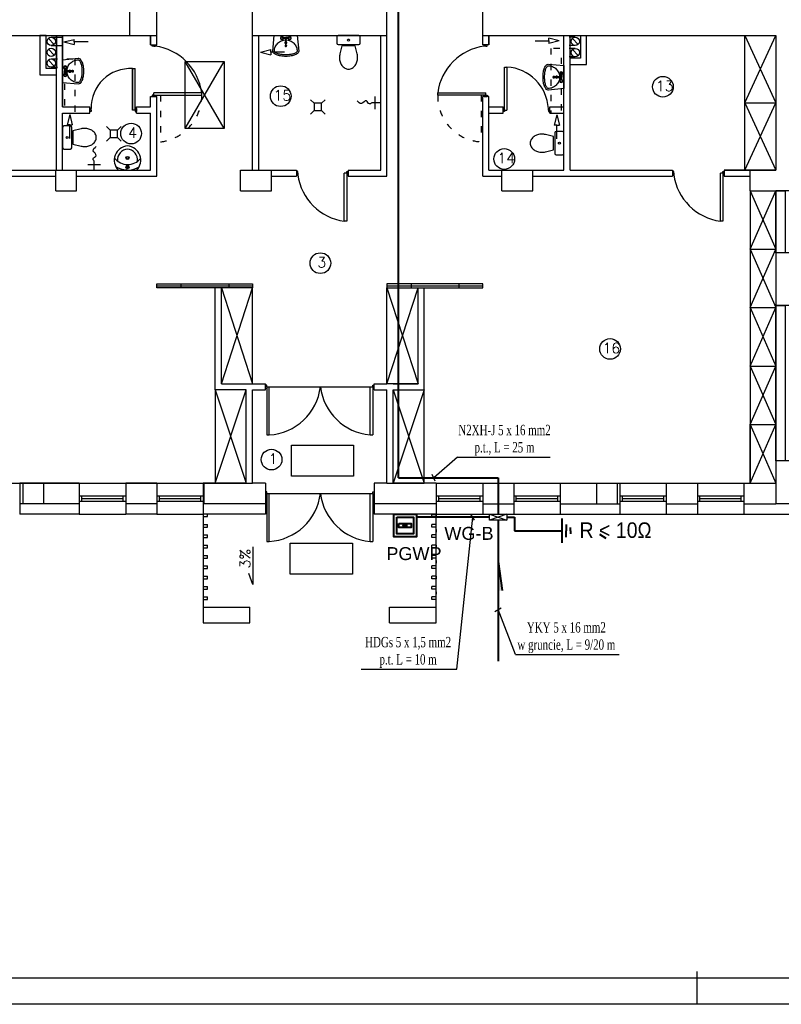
# Model space of a CAD drawing. Header units: inches. Extents: x 6268 to 12323, y 5221 to 42059.
# Tile 91 of 98: x 7059 to 8531, y 36019 to 37922. Entities that reach past the tile are written whole.
import ezdxf
from ezdxf.enums import TextEntityAlignment as Align

# ---------------------------------------------------------------- set-up
doc = ezdxf.new("R2010")
doc.units = ezdxf.units.IN
doc.header["$MEASUREMENT"] = 0
doc.linetypes.add('ACAD_ISO03W100', pattern=[30, 12, -18])
for name, color, linetype, lineweight in [('1DE-schemat ideowy', 1, 'Continuous', 40), ('2DE_NUMEL', 1, 'Continuous', 20), ('2DE_SOS', 1, 'Continuous', 40)]:
    doc.layers.add(name, color=color, linetype=linetype, lineweight=lineweight)
doc.layers.add('CP_LINENORM', color=253, linetype='Continuous')
doc.styles.add('1_50', font='isocpeur.ttf', dxfattribs={"width": 0.9, "height": 12})
doc.styles.add('CP_ATTR', font='romans.shx')
doc.styles.add('Romans', font='romans.shx', dxfattribs={"width": 0.7})
doc.styles.get("Standard").update_dxf_attribs({"font": 'txt.shx'})

# ---------------------------------------------------------------- blocks, each defined once
blk = doc.blocks.new('CPEL_3282')
blk.add_hatch(color=256).paths.add_polyline_path([(-0.085, 0, 1), (0.085, 0, 1)])
for points in [[(-0.55, 0.55), (0.55, 0.55), (0.55, -0.55), (-0.55, -0.55)], [(-0.4, 0.4), (0.4, 0.4), (0.4, -0.4), (-0.4, -0.4)], [(-0.3, 0.1), (0.3, 0.1), (0.3, -0.1), (-0.3, -0.1)]]:
    blk.add_lwpolyline(points, close=True)
blk.add_circle((0, 0), 0.0853)
at = {"linetype": 'ByBlock', "style": 'CP_ATTR', "flags": 9}
for tag, p in [('NAME', (-0.092, -0.018)), ('GROUP', (-0.092, -0.018)), ('NUMBER', (-0.092, -0.018)), ('PRODUCER', (-0.092, -0.018)), ('ARTICLE', (-0.092, -0.018)), ('CHARACTER', (-0.092, -0.018)), ('VOLTAGE', (-0.092, -0.019)), ('WEIGHT', (-0.092, -0.018)), ('OTHER', (-0.092, -0.018)), ('PRODUCT-TYPE', (-0.092, -0.019)), ('ORDER-NO', (-0.092, -0.019)), ('POWER', (-0.092, -0.019))]:
    blk.add_attdef(tag, text='', height=0.00005, dxfattribs=at).set_placement(p, align=Align.MIDDLE_LEFT)

msp = doc.modelspace()

# ---------------------------------------------------------------- hatches: boundary and pattern name
at = {"layer": '2DE_SOS'}
msp.add_hatch(color=256, dxfattribs=at).paths.add_polyline_path([(7991.17, 36819.138), (7983.313, 36819.151), (7983.409, 36875.269)])

# ---------------------------------------------------------------- linework, layer by layer
for p, q in [((7271.543, 37891.907), (7271.543, 37959.907)), ((7323.543, 37891.907), (7323.543, 37959.907)), ((7508.543, 37891.907), (7508.543, 37959.907)), ((7768.543, 37891.907), (7768.543, 37959.907)), ((7953.543, 37891.907), (7953.543, 37959.907)), ((6758.543, 37891.907), (7271.543, 37891.907)), ((6758.543, 37891.907), (7271.543, 37891.907)), ((7109.543, 37891.907), (7097.543, 37891.907)), ((7097.543, 37891.907), (7097.543, 37815.907)), ((7109.543, 37827.907), (7109.543, 37891.907)), ((7125.023, 37874.716), (7114.064, 37886.374)), ((7119.543, 37888.545), (7141.543, 37888.545)), ((7129.543, 37631.907), (7129.543, 37891.907)), ((7129.543, 37891.907), (7129.543, 37827.907)), ((7141.543, 37753.907), (7141.543, 37891.907)), ((7141.543, 37891.907), (7141.543, 37753.907)), ((7144.134, 37879.409), (7164.134, 37884.409)), ((7144.134, 37879.409), (7164.134, 37874.409)), ((7164.134, 37879.409), (7164.134, 37884.409)), ((7190.691, 37879.409), (7164.134, 37879.409)), ((7164.134, 37879.409), (7164.134, 37874.409)), ((7271.543, 37891.907), (7323.543, 37891.907)), ((7311.543, 37873.907), (7311.543, 37891.907)), ((7311.543, 37891.907), (7311.543, 37873.907)), ((7311.543, 37873.907), (7323.543, 37873.907)), ((7314.543, 37871.407), (7314.543, 37873.907)), ((7320.543, 37871.407), (7320.543, 37873.907)), ((7323.543, 37873.907), (7323.543, 37891.907)), ((7508.543, 37891.907), (7768.543, 37891.907)), ((7508.543, 37631.907), (7508.543, 37891.907)), ((7520.543, 37631.907), (7520.543, 37891.907)), ((7567.281, 37887.777), (7572.131, 37888.141)), ((7572.131, 37885.668), (7567.281, 37886.032)), ((7578.681, 37887.777), (7573.83, 37888.141)), ((7578.681, 37886.032), (7573.83, 37885.668)), ((7756.543, 37631.907), (7756.543, 37891.907)), ((7768.543, 37619.907), (7768.543, 37891.907)), ((7953.543, 37891.907), (8520.543, 37891.907)), ((7953.543, 37873.907), (7953.543, 37891.907)), ((7965.543, 37873.907), (7953.543, 37873.907)), ((7956.543, 37871.407), (7956.543, 37873.907)), ((7962.543, 37871.407), (7962.543, 37873.907)), ((7965.543, 37873.907), (7965.543, 37891.907)), ((7965.543, 37891.907), (7965.543, 37873.907)), ((8054.716, 37881.664), (8081.273, 37881.664)), ((8081.273, 37881.664), (8081.273, 37886.664)), ((8101.273, 37881.664), (8081.273, 37886.664)), ((8081.273, 37881.664), (8081.273, 37876.664)), ((8101.273, 37881.664), (8081.273, 37876.664)), ((8110.543, 37631.907), (8110.543, 37891.907)), ((8122.543, 37631.907), (8122.543, 37891.907)), ((8122.543, 37891.907), (8142.543, 37891.907)), ((8138.023, 37874.716), (8127.064, 37886.374)), ((8142.543, 37891.907), (8142.543, 37847.907)), ((8142.543, 37891.907), (8142.543, 37847.907)), ((8154.543, 37835.907), (8154.543, 37891.907)), ((8460.543, 37631.907), (8460.543, 37891.907)), ((8460.543, 37761.907), (8520.543, 37891.907)), ((8460.543, 37891.907), (8520.543, 37761.907)), ((8520.543, 37891.907), (8520.543, 37631.907)), ((7125.023, 37853.676), (7114.064, 37865.334)), ((7119.543, 37872.545), (7141.543, 37872.545)), ((7317.543, 37871.407), (7314.543, 37871.407)), ((7317.543, 37871.407), (7320.543, 37871.407)), ((7524.024, 37859.665), (7544.024, 37864.665)), ((7524.024, 37859.665), (7544.024, 37854.665)), ((7544.024, 37859.665), (7544.024, 37864.665)), ((7570.581, 37859.665), (7544.024, 37859.665)), ((7544.024, 37859.665), (7544.024, 37854.665)), ((7574.231, 37872.704), (7574.231, 37871.824)), ((7959.543, 37871.407), (7956.543, 37871.407)), ((7959.543, 37871.407), (7962.543, 37871.407)), ((8138.023, 37853.114), (8127.064, 37864.772)), ((7125.023, 37832.79), (7114.064, 37844.448)), ((7378.543, 37841.907), (7453.543, 37841.907)), ((7378.543, 37711.907), (7378.543, 37841.907)), ((7378.543, 37711.907), (7453.543, 37841.907)), ((7453.543, 37711.907), (7378.543, 37841.907)), ((7453.543, 37841.907), (7453.543, 37711.907)), ((8142.543, 37847.907), (8122.543, 37847.907)), ((8142.543, 37847.907), (8122.543, 37847.907)), ((8122.543, 37835.907), (8154.543, 37835.907)), ((7129.543, 37827.907), (7109.543, 37827.907)), ((7145.673, 37828.608), (7145.31, 37823.757)), ((7145.673, 37817.207), (7145.31, 37822.058)), ((7147.418, 37828.608), (7147.782, 37823.757)), ((7147.782, 37822.058), (7147.418, 37817.207)), ((7160.746, 37824.157), (7161.626, 37824.157)), ((7276.543, 37827.907), (7276.543, 37747.907)), ((7276.543, 37747.907), (7276.543, 37827.907)), ((7276.543, 37827.907), (7281.543, 37827.907)), ((7281.543, 37750.907), (7281.543, 37827.907)), ((7995.543, 37750.907), (7995.543, 37830.907)), ((7995.543, 37750.907), (7995.543, 37830.907)), ((7995.543, 37830.907), (8000.543, 37830.907)), ((8000.543, 37830.907), (8000.543, 37747.907)), ((8104.304, 37812.363), (8104.668, 37817.214)), ((8106.413, 37817.214), (8106.777, 37812.363)), ((7097.543, 37815.907), (7129.543, 37815.907)), ((8091.34, 37810.264), (8090.46, 37810.264)), ((8104.668, 37805.813), (8104.304, 37810.664)), ((8106.413, 37805.813), (8106.777, 37810.664)), ((7317.543, 37776.407), (7317.543, 37781.407)), ((7410.543, 37781.407), (7317.543, 37781.407)), ((7410.543, 37776.407), (7410.543, 37781.407)), ((7866.543, 37776.407), (7866.543, 37781.407)), ((7866.543, 37781.407), (7959.543, 37781.407)), ((7959.543, 37776.407), (7959.543, 37781.407)), ((7311.543, 37753.907), (7311.543, 37773.907)), ((7311.543, 37773.907), (7323.543, 37773.907)), ((7317.543, 37776.407), (7314.543, 37776.407)), ((7314.543, 37776.407), (7314.543, 37773.907)), ((7320.543, 37773.907), (7314.543, 37773.907)), ((7317.543, 37776.407), (7320.543, 37776.407)), ((7320.543, 37776.407), (7320.543, 37773.907)), ((7320.543, 37776.407), (7410.543, 37776.407)), ((7320.543, 37776.407), (7330.543, 37776.407)), ((7323.543, 37619.907), (7323.543, 37773.907)), ((7620.962, 37767.886), (7627.962, 37760.886)), ((7641.962, 37760.886), (7627.962, 37760.886)), ((7627.962, 37760.886), (7627.962, 37746.886)), ((7648.962, 37767.886), (7641.962, 37760.886)), ((7641.962, 37753.886), (7641.962, 37760.886)), ((7641.962, 37746.886), (7641.962, 37760.886)), ((7756.543, 37761.907), (7739.274, 37761.907)), ((7745.559, 37749.554), (7745.559, 37774.261)), ((7956.543, 37776.407), (7866.543, 37776.407)), ((7956.543, 37776.407), (7950.61, 37776.407)), ((7953.543, 37619.907), (7953.543, 37773.907)), ((7965.543, 37773.907), (7953.543, 37773.907)), ((7959.543, 37776.407), (7956.543, 37776.407)), ((7956.543, 37776.407), (7956.543, 37773.907)), ((7956.543, 37773.907), (7962.543, 37773.907)), ((7959.543, 37776.407), (7962.543, 37776.407)), ((7962.543, 37776.407), (7962.543, 37773.907)), ((7965.543, 37631.907), (7965.543, 37773.907)), ((8460.543, 37761.907), (8520.543, 37761.907)), ((8460.543, 37631.907), (8520.543, 37761.907)), ((8460.543, 37761.907), (8520.543, 37631.907)), ((7141.543, 37753.907), (7194.043, 37753.907)), ((7141.543, 37631.907), (7141.543, 37741.907)), ((7141.543, 37741.907), (7194.043, 37741.907)), ((7194.043, 37741.907), (7194.043, 37753.907)), ((7196.543, 37750.907), (7194.043, 37750.907)), ((7196.543, 37744.907), (7194.043, 37744.907)), ((7196.543, 37747.907), (7196.543, 37750.907)), ((7196.543, 37747.907), (7196.543, 37744.907)), ((7281.543, 37747.907), (7276.543, 37747.907)), ((7281.543, 37747.907), (7281.543, 37750.907)), ((7281.543, 37750.907), (7284.043, 37750.907)), ((7281.543, 37747.907), (7281.543, 37744.907)), ((7281.543, 37744.907), (7284.043, 37744.907)), ((7284.043, 37753.907), (7311.543, 37753.907)), ((7284.043, 37741.907), (7284.043, 37753.907)), ((7284.043, 37750.907), (7284.043, 37744.907)), ((7284.043, 37741.907), (7311.543, 37741.907)), ((7311.543, 37631.907), (7311.543, 37741.907)), ((7620.962, 37739.886), (7627.962, 37746.886)), ((7627.962, 37746.886), (7641.962, 37746.886)), ((7648.962, 37739.886), (7641.962, 37746.886)), ((7965.543, 37753.907), (7993.043, 37753.907)), ((7965.543, 37741.907), (7993.043, 37741.907)), ((7993.043, 37741.907), (7993.043, 37753.907)), ((7995.543, 37750.907), (7993.043, 37750.907)), ((7993.043, 37750.907), (7993.043, 37744.907)), ((7995.543, 37744.907), (7993.043, 37744.907)), ((7995.543, 37747.907), (7995.543, 37750.907)), ((7995.543, 37747.907), (8000.543, 37747.907)), ((7995.543, 37747.907), (7995.543, 37744.907)), ((8080.543, 37747.907), (8080.543, 37750.907)), ((8080.543, 37750.907), (8083.043, 37750.907)), ((8080.543, 37747.907), (8080.543, 37744.907)), ((8080.543, 37744.907), (8083.043, 37744.907)), ((8083.043, 37753.907), (8110.543, 37753.907)), ((8083.043, 37741.907), (8083.043, 37753.907)), ((8083.043, 37741.907), (8110.543, 37741.907)), ((7155.293, 37739.442), (7150.293, 37719.442)), ((7155.293, 37739.442), (7160.293, 37719.442)), ((8096.946, 37738.447), (8091.946, 37718.447)), ((8096.946, 37738.447), (8101.946, 37718.447)), ((7155.293, 37719.442), (7150.293, 37719.442)), ((7155.293, 37692.885), (7155.293, 37719.442)), ((7155.293, 37719.442), (7160.293, 37719.442)), ((7226.455, 37715.756), (7233.455, 37708.756)), ((7247.455, 37708.756), (7233.455, 37708.756)), ((7233.455, 37708.756), (7233.455, 37694.756)), ((7254.455, 37715.756), (7247.455, 37708.756)), ((7247.455, 37701.756), (7247.455, 37708.756)), ((7247.455, 37694.756), (7247.455, 37708.756)), ((7453.543, 37711.907), (7378.543, 37711.907)), ((8096.946, 37718.447), (8091.946, 37718.447)), ((8096.946, 37691.89), (8096.946, 37718.447)), ((8096.946, 37718.447), (8101.946, 37718.447)), ((7226.455, 37687.756), (7233.455, 37694.756)), ((7233.455, 37694.756), (7247.455, 37694.756)), ((7254.455, 37687.756), (7247.455, 37694.756)), ((7202.547, 37631.907), (7202.547, 37649.177)), ((6958.543, 37631.907), (7128.543, 37631.907)), ((7128.543, 37631.907), (7168.543, 37631.907)), ((7128.543, 37591.907), (7128.543, 37631.907)), ((7168.543, 37591.907), (7168.543, 37631.907)), ((7168.543, 37631.907), (7311.543, 37631.907)), ((7190.193, 37642.892), (7214.9, 37642.892)), ((7248.964, 37631.907), (7284.964, 37631.907)), ((7266.438, 37640.676), (7266.438, 37642.436)), ((7266.438, 37633.455), (7266.438, 37634.664)), ((7267.365, 37640.695), (7267.365, 37642.406)), ((7267.365, 37633.455), (7267.365, 37634.645)), ((7485.543, 37631.907), (7545.543, 37631.907)), ((7485.543, 37591.907), (7485.543, 37631.907)), ((7520.543, 37631.907), (7593.543, 37631.907)), ((7545.543, 37591.907), (7545.543, 37631.907)), ((7593.543, 37631.907), (7593.543, 37619.907)), ((7596.043, 37628.907), (7593.543, 37628.907)), ((7596.043, 37625.907), (7596.043, 37628.907)), ((7691.043, 37625.907), (7691.043, 37628.907)), ((7691.043, 37628.907), (7693.543, 37628.907)), ((7693.543, 37631.907), (7756.543, 37631.907)), ((7693.543, 37631.907), (7693.543, 37619.907)), ((7693.543, 37622.907), (7693.543, 37628.907)), ((7965.543, 37631.907), (7990.543, 37631.907)), ((7990.543, 37631.907), (8050.543, 37631.907)), ((7990.543, 37591.907), (7990.543, 37631.907)), ((8050.543, 37591.907), (8050.543, 37631.907)), ((8050.543, 37631.907), (8110.543, 37631.907)), ((8122.543, 37631.907), (8320.543, 37631.907)), ((8320.543, 37631.907), (8320.543, 37619.907)), ((8323.043, 37628.907), (8320.543, 37628.907)), ((8323.043, 37625.907), (8323.043, 37628.907)), ((8418.043, 37625.907), (8418.043, 37628.907)), ((8418.043, 37628.907), (8420.543, 37628.907)), ((8420.543, 37631.907), (8470.543, 37631.907)), ((8460.543, 37631.907), (8420.543, 37631.907)), ((8420.543, 37631.907), (8420.543, 37619.907)), ((8420.543, 37622.907), (8420.543, 37628.907)), ((8520.543, 37631.907), (8460.543, 37631.907)), ((8470.543, 37631.907), (8520.543, 37631.907)), ((8470.543, 37591.907), (8470.543, 37631.907)), ((6958.543, 37619.907), (7128.543, 37619.907)), ((7168.543, 37619.907), (7323.543, 37619.907)), ((7545.543, 37619.907), (7593.543, 37619.907)), ((7596.043, 37622.907), (7593.543, 37622.907)), ((7596.043, 37625.907), (7596.043, 37622.907)), ((7691.043, 37625.907), (7686.043, 37625.907)), ((7686.043, 37532.907), (7686.043, 37625.907)), ((7691.043, 37625.907), (7691.043, 37622.907)), ((7691.043, 37622.907), (7693.543, 37622.907)), ((7691.043, 37622.907), (7691.043, 37532.907)), ((7693.543, 37619.907), (7768.543, 37619.907)), ((7953.543, 37619.907), (7990.543, 37619.907)), ((8050.543, 37619.907), (8320.543, 37619.907)), ((8323.043, 37622.907), (8320.543, 37622.907)), ((8323.043, 37625.907), (8323.043, 37622.907)), ((8418.043, 37625.907), (8413.043, 37625.907)), ((8413.043, 37532.907), (8413.043, 37625.907)), ((8418.043, 37625.907), (8418.043, 37622.907)), ((8418.043, 37622.907), (8420.543, 37622.907)), ((8418.043, 37622.907), (8418.043, 37532.907)), ((8420.543, 37619.907), (8470.543, 37619.907)), ((7128.543, 37591.907), (7168.543, 37591.907)), ((7485.543, 37591.907), (7545.543, 37591.907)), ((7990.543, 37591.907), (8050.543, 37591.907)), ((8470.543, 37591.907), (8520.543, 37591.907)), ((8470.543, 37591.907), (8470.543, 37026.907)), ((8470.543, 37591.907), (8520.543, 37591.907)), ((8470.543, 37591.907), (8520.543, 37478.907)), ((8470.543, 37478.907), (8520.543, 37591.907)), ((8605.543, 37591.907), (8520.543, 37591.907)), ((7691.043, 37532.907), (7686.043, 37532.907)), ((8418.043, 37532.907), (8413.043, 37532.907)), ((8470.543, 37478.907), (8520.543, 37478.907)), ((8470.543, 37478.907), (8520.543, 37365.907)), ((8470.543, 37365.907), (8520.543, 37478.907)), ((8520.543, 37471.907), (8520.543, 37369.907)), ((8605.543, 37471.907), (8520.543, 37471.907)), ((7323.543, 37403.907), (7323.543, 37411.907)), ((7323.543, 37411.907), (7508.543, 37411.907)), ((7323.543, 37407.907), (7508.543, 37407.907)), ((7448.543, 37403.907), (7323.543, 37403.907)), ((7370.866, 37403.907), (7370.866, 37411.907)), ((7436.543, 37218.907), (7436.543, 37403.907)), ((7448.543, 37218.907), (7448.543, 37403.907)), ((7508.543, 37403.907), (7448.543, 37403.907)), ((7448.543, 37403.907), (7508.543, 37218.907)), ((7448.543, 37218.907), (7508.543, 37403.907)), ((7463.366, 37403.907), (7463.366, 37411.907)), ((7508.543, 37411.907), (7508.543, 37403.907)), ((7508.543, 37218.907), (7508.543, 37403.907)), ((7953.543, 37411.907), (7768.543, 37411.907)), ((7768.543, 37411.907), (7768.543, 37403.907)), ((7768.543, 37407.907), (7953.543, 37407.907)), ((7768.543, 37403.907), (7828.543, 37403.907)), ((7768.543, 37218.907), (7768.543, 37403.907)), ((7768.543, 37403.907), (7828.543, 37218.907)), ((7768.543, 37218.907), (7828.543, 37403.907)), ((7815.866, 37403.907), (7815.866, 37411.907)), ((7828.543, 37403.907), (7953.543, 37403.907)), ((7828.543, 37218.907), (7828.543, 37403.907)), ((7840.543, 37218.907), (7840.543, 37403.907)), ((7908.366, 37403.907), (7908.366, 37411.907)), ((7953.543, 37403.907), (7953.543, 37411.907)), ((8470.543, 37365.907), (8520.543, 37365.907)), ((8470.543, 37365.907), (8520.543, 37252.907)), ((8470.543, 37252.907), (8520.543, 37365.907)), ((8605.543, 37369.907), (8520.543, 37369.907)), ((8520.543, 37369.907), (8520.543, 37069.907)), ((8470.543, 37252.907), (8520.543, 37252.907)), ((8470.543, 37252.907), (8520.543, 37139.907)), ((8470.543, 37139.907), (8520.543, 37252.907)), ((7436.543, 37206.907), (7436.543, 37218.907)), ((7448.543, 37218.907), (7508.543, 37218.907)), ((7448.543, 37218.907), (7508.543, 37218.907)), ((7508.543, 37218.907), (7533.543, 37218.907)), ((7533.543, 37206.907), (7533.543, 37218.907)), ((7536.043, 37215.907), (7533.543, 37215.907)), ((7536.043, 37209.907), (7533.543, 37209.907)), ((7536.043, 37212.907), (7536.043, 37215.907)), ((7536.043, 37212.907), (7536.043, 37209.907)), ((7536.043, 37212.907), (7740.938, 37212.907)), ((7536.043, 37209.907), (7536.043, 37119.907)), ((7541.043, 37119.907), (7541.043, 37212.907)), ((7735.938, 37119.907), (7735.938, 37212.907)), ((7740.938, 37212.907), (7740.938, 37215.907)), ((7740.938, 37215.907), (7743.438, 37215.907)), ((7740.938, 37212.907), (7740.938, 37209.907)), ((7740.938, 37209.907), (7743.438, 37209.907)), ((7740.938, 37209.907), (7740.938, 37119.907)), ((7743.543, 37218.907), (7768.543, 37218.907)), ((7743.543, 37206.907), (7743.543, 37218.907)), ((7828.543, 37218.907), (7768.543, 37218.907)), ((7828.543, 37218.907), (7768.543, 37218.907)), ((7780.543, 37218.907), (7828.543, 37218.907)), ((7840.543, 37206.907), (7840.543, 37218.907)), ((7496.543, 37206.907), (7436.543, 37206.907)), ((7496.543, 37206.907), (7436.543, 37206.907)), ((7436.543, 37206.907), (7436.543, 37026.907)), ((7436.543, 37026.907), (7496.543, 37206.907)), ((7436.543, 37206.907), (7496.543, 37026.907)), ((7496.543, 37026.907), (7496.543, 37206.907)), ((7508.543, 37026.907), (7508.543, 37206.907)), ((7508.543, 37206.907), (7533.543, 37206.907)), ((7508.543, 37206.907), (7533.543, 37206.907)), ((7743.543, 37206.907), (7768.543, 37206.907)), ((7768.543, 37026.907), (7768.543, 37206.907)), ((7768.543, 37026.907), (7768.543, 37206.907)), ((7780.543, 37026.907), (7780.543, 37206.907)), ((7780.543, 37026.907), (7780.543, 37206.907)), ((7780.543, 37206.907), (7840.543, 37206.907)), ((7840.543, 37206.907), (7780.543, 37026.907)), ((7780.543, 37206.907), (7840.543, 37026.907)), ((7840.543, 37026.907), (7840.543, 37206.907)), ((8470.543, 37026.907), (8470.543, 37139.907)), ((8470.543, 37139.907), (8520.543, 37139.907)), ((8470.543, 37139.907), (8520.543, 37026.907)), ((8470.543, 37026.907), (8520.543, 37139.907)), ((7536.043, 37119.907), (7541.043, 37119.907)), ((7735.938, 37119.907), (7740.938, 37119.907)), ((7583.89, 37099.866), (7703.89, 37099.866)), ((7583.89, 37039.866), (7583.89, 37099.866)), ((7703.89, 37099.866), (7703.89, 37039.866)), ((8520.543, 37069.907), (8520.543, 37026.907)), ((8605.543, 37069.907), (8520.543, 37069.907)), ((7703.89, 37039.866), (7583.89, 37039.866)), ((6758.543, 37026.907), (7436.543, 37026.907)), ((7173.543, 37026.907), (7058.543, 37026.907)), ((7058.543, 37026.907), (7058.543, 36966.907)), ((7064.543, 37026.907), (7064.543, 36986.907)), ((7104.543, 37026.907), (7104.543, 36986.907)), ((7173.543, 37026.907), (7173.543, 36966.907)), ((7173.543, 37026.907), (7263.543, 37026.907)), ((7323.543, 37026.907), (7263.543, 37026.907)), ((7263.543, 37026.907), (7263.543, 36966.907)), ((7323.543, 37026.907), (7323.543, 36966.907)), ((7323.543, 37026.907), (7413.543, 37026.907)), ((7414.543, 37026.907), (7413.543, 37026.907)), ((7413.543, 37026.907), (7413.543, 36966.907)), ((7496.543, 37026.907), (7414.543, 37026.907)), ((7414.543, 37026.907), (7414.543, 36986.907)), ((7436.543, 37026.907), (7496.543, 37026.907)), ((7496.543, 37026.907), (7508.543, 37026.907)), ((7533.543, 37026.907), (7508.543, 37026.907)), ((7533.543, 37026.907), (7533.543, 36966.907)), ((7768.543, 37026.907), (7743.543, 37026.907)), ((7743.543, 37026.907), (7743.543, 36966.907)), ((7768.543, 37026.907), (7780.543, 37026.907)), ((7863.543, 37026.907), (7780.543, 37026.907)), ((7780.543, 37026.907), (7840.543, 37026.907)), ((7863.543, 37026.907), (7863.543, 36966.907)), ((7863.543, 37026.907), (7953.543, 37026.907)), ((7863.543, 37026.907), (7863.543, 36986.907)), ((7953.543, 37026.907), (7953.543, 36966.907)), ((7953.543, 37026.907), (8013.543, 37026.907)), ((8013.543, 37026.907), (8013.543, 36966.907)), ((8013.543, 37026.907), (8103.543, 37026.907)), ((8103.543, 37026.907), (8103.543, 36966.907)), ((8103.543, 37026.907), (8218.543, 37026.907)), ((8173.543, 37026.907), (8173.543, 36986.907)), ((8213.543, 37026.907), (8213.543, 36986.907)), ((8218.543, 37026.907), (8218.543, 36966.907)), ((8218.543, 37026.907), (8308.543, 37026.907)), ((8308.543, 37026.907), (8308.543, 36966.907)), ((8308.543, 37026.907), (8368.543, 37026.907)), ((8368.543, 37026.907), (8368.543, 36966.907)), ((8368.543, 37026.907), (8458.543, 37026.907)), ((8458.543, 37026.907), (8458.543, 36966.907)), ((8458.543, 37026.907), (8520.543, 37026.907)), ((8520.543, 37026.907), (8520.543, 37026.907)), ((8520.543, 37026.907), (8520.543, 36986.907)), ((7173.543, 37001.907), (7263.543, 37001.907)), ((7178.543, 36991.907), (7178.543, 37001.907)), ((7258.543, 36991.907), (7258.543, 37001.907)), ((7323.543, 37001.907), (7413.543, 37001.907)), ((7328.543, 36991.907), (7328.543, 37001.907)), ((7408.543, 36991.907), (7408.543, 37001.907)), ((7536.043, 37009.907), (7533.543, 37009.907)), ((7536.043, 37003.907), (7533.543, 37003.907)), ((7536.043, 37006.907), (7536.043, 37009.907)), ((7536.043, 37006.907), (7536.043, 37003.907)), ((7536.043, 37006.907), (7740.938, 37006.907)), ((7536.043, 37003.907), (7536.043, 36913.907)), ((7541.043, 36913.907), (7541.043, 37006.907)), ((7735.938, 36913.907), (7735.938, 37006.907)), ((7740.938, 37006.907), (7740.938, 37009.907)), ((7740.938, 37009.907), (7743.438, 37009.907)), ((7740.938, 37006.907), (7740.938, 37003.907)), ((7740.938, 37003.907), (7743.438, 37003.907)), ((7740.938, 37003.907), (7740.938, 36913.907)), ((7863.543, 37001.907), (7953.543, 37001.907)), ((7868.543, 36991.907), (7868.543, 37001.907)), ((7948.543, 36991.907), (7948.543, 37001.907)), ((8013.543, 37001.907), (8103.543, 37001.907)), ((8018.543, 36991.907), (8018.543, 37001.907)), ((8098.543, 36991.907), (8098.543, 37001.907)), ((8218.543, 37001.907), (8308.543, 37001.907)), ((8223.543, 36991.907), (8223.543, 37001.907)), ((8303.543, 36991.907), (8303.543, 37001.907)), ((8368.543, 37001.907), (8458.543, 37001.907)), ((8373.543, 36991.907), (8373.543, 37001.907)), ((8453.543, 36991.907), (8453.543, 37001.907)), ((7173.543, 36986.907), (7058.543, 36986.907)), ((7173.543, 36991.907), (7263.543, 36991.907)), ((7173.543, 36991.907), (7178.543, 36991.907)), ((7178.543, 36996.907), (7258.543, 36996.907)), ((7323.543, 36986.907), (7263.543, 36986.907)), ((7323.543, 36991.907), (7413.543, 36991.907)), ((7323.543, 36991.907), (7328.543, 36991.907)), ((7328.543, 36996.907), (7408.543, 36996.907)), ((7533.543, 36986.907), (7413.543, 36986.907)), ((7863.543, 36986.907), (7743.543, 36986.907)), ((7863.543, 36991.907), (7953.543, 36991.907)), ((7863.543, 36991.907), (7868.543, 36991.907)), ((7868.543, 36996.907), (7948.543, 36996.907)), ((7953.543, 36986.907), (8013.543, 36986.907)), ((8013.543, 36991.907), (8103.543, 36991.907)), ((8013.543, 36991.907), (8018.543, 36991.907)), ((8018.543, 36996.907), (8098.543, 36996.907)), ((8103.543, 36986.907), (8218.543, 36986.907)), ((8218.543, 36991.907), (8308.543, 36991.907)), ((8218.543, 36991.907), (8223.543, 36991.907)), ((8223.543, 36996.907), (8303.543, 36996.907)), ((8308.543, 36986.907), (8368.543, 36986.907)), ((8368.543, 36991.907), (8458.543, 36991.907)), ((8368.543, 36991.907), (8373.543, 36991.907)), ((8373.543, 36996.907), (8453.543, 36996.907)), ((8458.543, 36986.907), (8520.543, 36986.907)), ((8560.543, 36986.907), (8520.543, 36986.907)), ((7173.543, 36966.907), (7058.543, 36966.907)), ((7173.543, 36966.907), (7263.543, 36966.907)), ((7323.543, 36966.907), (7263.543, 36966.907)), ((7323.543, 36966.907), (7413.543, 36966.907)), ((7533.543, 36966.907), (7413.543, 36966.907)), ((7413.543, 36966.907), (7413.543, 36756.907)), ((7413.543, 36961.907), (7421.543, 36961.907)), ((7421.543, 36961.907), (7421.543, 36966.907)), ((7863.543, 36966.907), (7743.543, 36966.907)), ((7855.543, 36961.907), (7855.543, 36966.907)), ((7855.543, 36966.907), (7863.543, 36966.907)), ((7863.543, 36961.907), (7855.543, 36961.907)), ((7863.543, 36966.907), (7953.543, 36966.907)), ((7863.543, 36756.907), (7863.543, 36966.907)), ((7863.543, 36966.907), (7863.543, 36961.907)), ((7953.543, 36966.907), (8013.543, 36966.907)), ((8013.543, 36966.907), (8103.543, 36966.907)), ((8103.543, 36966.907), (8218.543, 36966.907)), ((8218.543, 36966.907), (8308.543, 36966.907)), ((8308.543, 36966.907), (8368.543, 36966.907)), ((8368.543, 36966.907), (8458.543, 36966.907)), ((8458.543, 36966.907), (8545.543, 36966.907)), ((7413.543, 36946.907), (7421.543, 36946.907)), ((7413.543, 36941.907), (7421.543, 36941.907)), ((7421.543, 36941.907), (7421.543, 36946.907)), ((7863.543, 36946.907), (7855.543, 36946.907)), ((7855.543, 36941.907), (7855.543, 36946.907)), ((7863.543, 36941.907), (7855.543, 36941.907)), ((7413.543, 36926.907), (7421.543, 36926.907)), ((7413.543, 36921.907), (7421.543, 36921.907)), ((7421.543, 36921.907), (7421.543, 36926.907)), ((7863.543, 36926.907), (7855.543, 36926.907)), ((7855.543, 36921.907), (7855.543, 36926.907)), ((7863.543, 36921.907), (7855.543, 36921.907)), ((7863.543, 36936.907), (7863.543, 36931.907)), ((7413.543, 36906.907), (7421.543, 36906.907)), ((7421.543, 36901.907), (7421.543, 36906.907)), ((7508.99, 36903.775), (7508.99, 36830.731)), ((7536.043, 36913.907), (7541.043, 36913.907)), ((7581.62, 36910.84), (7701.62, 36910.84)), ((7581.62, 36850.84), (7581.62, 36910.84)), ((7701.62, 36910.84), (7701.62, 36850.84)), ((7735.938, 36913.907), (7740.938, 36913.907)), ((7863.543, 36906.907), (7855.543, 36906.907)), ((7855.543, 36901.907), (7855.543, 36906.907)), ((7863.543, 36906.907), (7863.543, 36901.907)), ((7413.543, 36901.907), (7421.543, 36901.907)), ((7413.543, 36886.907), (7421.543, 36886.907)), ((7421.543, 36881.907), (7421.543, 36886.907)), ((7863.543, 36901.907), (7855.543, 36901.907)), ((7863.543, 36886.907), (7855.543, 36886.907)), ((7855.543, 36881.907), (7855.543, 36886.907)), ((7413.543, 36881.907), (7421.543, 36881.907)), ((7413.543, 36866.907), (7421.543, 36866.907)), ((7421.543, 36861.907), (7421.543, 36866.907)), ((7863.543, 36881.907), (7855.543, 36881.907)), ((7863.543, 36866.907), (7855.543, 36866.907)), ((7855.543, 36861.907), (7855.543, 36866.907)), ((7863.543, 36876.907), (7863.543, 36871.907)), ((7413.543, 36861.907), (7421.543, 36861.907)), ((7413.543, 36846.907), (7421.543, 36846.907)), ((7421.543, 36841.907), (7421.543, 36846.907)), ((7508.99, 36830.731), (7501.756, 36852.026)), ((7701.62, 36850.84), (7581.62, 36850.84)), ((7863.543, 36861.907), (7855.543, 36861.907)), ((7863.543, 36846.907), (7855.543, 36846.907)), ((7855.543, 36841.907), (7855.543, 36846.907)), ((7863.543, 36846.907), (7863.543, 36841.907)), ((7413.543, 36841.907), (7421.543, 36841.907)), ((7413.543, 36826.907), (7421.543, 36826.907)), ((7421.543, 36821.907), (7421.543, 36826.907)), ((7863.543, 36841.907), (7855.543, 36841.907)), ((7863.543, 36826.907), (7855.543, 36826.907)), ((7855.543, 36821.907), (7855.543, 36826.907)), ((7413.543, 36821.907), (7421.543, 36821.907)), ((7863.543, 36821.907), (7855.543, 36821.907)), ((7863.543, 36816.907), (7863.543, 36811.907)), ((7413.543, 36806.907), (7421.543, 36806.907)), ((7413.543, 36801.907), (7421.543, 36801.907)), ((7421.543, 36801.907), (7421.543, 36806.907)), ((7863.543, 36806.907), (7855.543, 36806.907)), ((7855.543, 36801.907), (7855.543, 36806.907)), ((7863.543, 36801.907), (7855.543, 36801.907)), ((7413.543, 36786.907), (7503.543, 36786.907)), ((7503.543, 36756.907), (7503.543, 36786.907)), ((7773.543, 36786.907), (7863.543, 36786.907)), ((7773.543, 36756.907), (7773.543, 36786.907)), ((7413.543, 36756.907), (7503.543, 36756.907)), ((7413.543, 36756.907), (7503.543, 36756.907)), ((7773.543, 36756.907), (7863.543, 36756.907))]:
    msp.add_line(p, q)
at = {"linetype": 'ACAD_ISO03W100'}
for p, q in [((8132.543, 37888.545), (8110.543, 37888.545)), ((8085.181, 37866.943), (8085.181, 37741.907)), ((8132.543, 37866.943), (8085.181, 37866.943)), ((8132.543, 37872.545), (8110.543, 37872.545)), ((7119.543, 37846.619), (7165.337, 37846.619)), ((7165.337, 37846.619), (7165.337, 37741.907)), ((8132.543, 37850.943), (8105.181, 37850.943)), ((8105.181, 37848.943), (8105.181, 37741.907)), ((7119.543, 37830.893), (7145.337, 37830.893)), ((7145.337, 37828.619), (7145.337, 37741.907)), ((7330.543, 37776.407), (7330.543, 37686.407)), ((7950.61, 37776.407), (7950.61, 37686.407))]:
    msp.add_line(p, q, dxfattribs=at)
at = {"linetype": 'Continuous'}
for p, q in [((8520.543, 37591.907), (8520.543, 37471.907)), ((6468.073, 36070.31), (12118.073, 36070.31)), ((8368.073, 36019.31), (8368.073, 36082.432))]:
    msp.add_line(p, q, dxfattribs=at)
for points in [[(7547.999, 37861.948), (7550.74, 37891.907), (7595.222, 37891.907), (7597.962, 37861.948, -0.02280923), (7597.981, 37861.54, -0.20345275), (7596.615, 37858.323, -0.09716323), (7590.659, 37854.469, -0.05413092), (7583.175, 37852.379, -0.04107152), (7572.981, 37851.54, -0.04107152), (7562.787, 37852.379, -0.05413092), (7555.303, 37854.469, -0.09716323), (7549.347, 37858.323, -0.20345275), (7547.981, 37861.54, -0.20345275)], [(7594.975, 37861.674, -0.02280923), (7594.981, 37861.54, -0.20345275), (7594.531, 37860.481, -0.09716323), (7589.544, 37857.255, -0.05413092), (7582.684, 37855.339, -0.04107152), (7572.981, 37854.54, -0.04107152), (7563.277, 37855.339, -0.05413092), (7556.417, 37857.255, -0.09716323), (7551.431, 37860.481, -0.20345275), (7550.981, 37861.54, -0.0984914), (7552.656, 37869.959, -0.0984914), (7557.425, 37877.097, -0.0984914), (7564.562, 37881.866, -0.0984914), (7572.981, 37883.54, -0.0984914), (7581.4, 37881.866, -0.0984914), (7588.537, 37877.097, -0.0984914), (7593.306, 37869.959, -0.0984914), (7594.981, 37861.54)], [(7572.131, 37873.562, 0.00914131), (7572.097, 37873.532, 0.10079648), (7571.825, 37873.148, 0.10454597), (7571.731, 37872.704, 0.10454597), (7571.825, 37872.26)], [(7573.771, 37872.422, 0.10454597), (7573.831, 37872.704), (7573.831, 37886.904, 1), (7572.131, 37886.904), (7572.131, 37872.704, 0.10454597), (7572.191, 37872.422)], [(7574.137, 37872.26, 0.10454597), (7574.231, 37872.704, 0.10454597), (7574.137, 37873.148, 0.10079648), (7573.865, 37873.532)], [(7571.731, 37872.704), (7571.731, 37871.824, 0.10454597), (7571.825, 37871.38, 0.10079648), (7572.097, 37870.997, 0.09591072), (7572.499, 37870.745, 0.09272045), (7572.981, 37870.654, 0.09272045), (7573.463, 37870.745, 0.09591072), (7573.865, 37870.997, 0.10079648), (7574.137, 37871.38)], [(7571.825, 37872.26, 0.10079648), (7572.097, 37871.877, 0.09591072), (7572.499, 37871.625)], [(7572.981, 37871.534, 0.09272045), (7573.463, 37871.625, 0.09591072), (7573.865, 37871.877, 0.10079648), (7574.137, 37872.26)], [(7710.558, 37841.061, 0.07203938), (7711.767, 37849.407, 0.05824006), (7710.974, 37856.191)], [(7171.503, 37797.926), (7141.543, 37800.666), (7141.543, 37845.148), (7171.503, 37847.889, -0.02280923), (7171.91, 37847.907, -0.20345275), (7175.128, 37846.542, -0.09716323), (7178.981, 37840.585, -0.05413092), (7181.071, 37833.101, -0.04107152), (7181.91, 37822.907, -0.04107152), (7181.071, 37812.713, -0.05413092), (7178.981, 37805.23, -0.09716323), (7175.128, 37799.273, -0.20345275), (7171.91, 37797.907, -0.20345275)], [(7171.776, 37844.901, -0.02280923), (7171.91, 37844.907, -0.20345275), (7172.97, 37844.458, -0.09716323), (7176.196, 37839.471, -0.05413092), (7178.112, 37832.611, -0.04107152), (7178.91, 37822.907, -0.04107152), (7178.112, 37813.204, -0.05413092), (7176.196, 37806.344, -0.09716323), (7172.97, 37801.357, -0.20345275), (7171.91, 37800.907, -0.0984914), (7163.491, 37802.582, -0.0984914), (7156.354, 37807.351, -0.0984914), (7151.585, 37814.488, -0.0984914), (7149.91, 37822.907, -0.0984914), (7151.585, 37831.326, -0.0984914), (7156.354, 37838.464, -0.0984914), (7163.491, 37843.233, -0.0984914), (7171.91, 37844.907)], [(8080.584, 37836.495), (8110.543, 37833.754), (8110.543, 37789.273), (8080.584, 37786.532, -0.02280923), (8080.176, 37786.514, -0.20345275), (8076.959, 37787.879, -0.09716323), (8073.105, 37793.836, -0.05413092), (8071.015, 37801.32, -0.04107152), (8070.176, 37811.514, -0.04107152), (8071.015, 37821.707, -0.05413092), (8073.105, 37829.191, -0.09716323), (8076.959, 37835.148, -0.20345275), (8080.176, 37836.514, -0.20345275)], [(7161.028, 37823.698, 0.10454597), (7160.746, 37823.757), (7146.546, 37823.757, 1), (7146.546, 37822.057), (7160.746, 37822.057, 0.10454597), (7161.028, 37822.117)], [(7159.888, 37822.057, 0.00914131), (7159.919, 37822.023, 0.10079648), (7160.302, 37821.751, 0.10454597), (7160.746, 37821.657, 0.10454597), (7161.19, 37821.751)], [(7161.19, 37824.063, 0.10454597), (7160.746, 37824.157, 0.10454597), (7160.302, 37824.063, 0.10079648), (7159.919, 37823.791)], [(7160.746, 37821.657), (7161.626, 37821.657, 0.10454597), (7162.07, 37821.751, 0.10079648), (7162.453, 37822.023, 0.09591072), (7162.706, 37822.425, 0.09272045), (7162.796, 37822.907, 0.09272045), (7162.706, 37823.389, 0.09591072), (7162.453, 37823.791, 0.10079648), (7162.07, 37824.063)], [(7161.916, 37822.907, 0.09272045), (7161.826, 37823.389, 0.09591072), (7161.573, 37823.791, 0.10079648), (7161.19, 37824.063)], [(7161.19, 37821.751, 0.10079648), (7161.573, 37822.023, 0.09591072), (7161.826, 37822.425)], [(7687.211, 37828.805, 0.13213816), (7694.267, 37826.907, 0.13213816), (7701.323, 37828.805)], [(8080.31, 37789.52, -0.02280923), (8080.176, 37789.514, -0.20345275), (8079.117, 37789.963, -0.09716323), (8075.89, 37794.95, -0.05413092), (8073.975, 37801.81, -0.04107152), (8073.176, 37811.514, -0.04107152), (8073.975, 37821.217, -0.05413092), (8075.89, 37828.077, -0.09716323), (8079.117, 37833.064, -0.20345275), (8080.176, 37833.514, -0.0984914), (8088.595, 37831.839, -0.0984914), (8095.732, 37827.07, -0.0984914), (8100.501, 37819.933, -0.0984914), (8102.176, 37811.514, -0.0984914), (8100.501, 37803.095, -0.0984914), (8095.732, 37795.957, -0.0984914), (8088.595, 37791.188, -0.0984914), (8080.176, 37789.514)], [(8091.34, 37812.764), (8090.46, 37812.764, 0.10454597), (8090.016, 37812.67, 0.10079648), (8089.633, 37812.398, 0.09591072), (8089.381, 37811.996, 0.09272045), (8089.29, 37811.514, 0.09272045), (8089.381, 37811.031, 0.09591072), (8089.633, 37810.63, 0.10079648), (8090.016, 37810.357)], [(8090.17, 37811.514, 0.09272045), (8090.261, 37811.031, 0.09591072), (8090.513, 37810.63, 0.10079648), (8090.896, 37810.357)], [(8090.896, 37812.67, 0.10079648), (8090.513, 37812.398, 0.09591072), (8090.261, 37811.996)], [(8092.198, 37812.364, 0.00914131), (8092.168, 37812.398, 0.10079648), (8091.784, 37812.67, 0.10454597), (8091.34, 37812.764, 0.10454597), (8090.896, 37812.67)], [(8090.896, 37810.357, 0.10454597), (8091.34, 37810.264, 0.10454597), (8091.784, 37810.357, 0.10079648), (8092.168, 37810.63)], [(8091.058, 37810.723, 0.10454597), (8091.34, 37810.664), (8105.54, 37810.664, 1), (8105.54, 37812.364), (8091.34, 37812.364, 0.10454597), (8091.058, 37812.304)], [(7192.389, 37711.136, 0.07203938), (7184.043, 37712.345, 0.05824006), (7177.26, 37711.552)], [(7204.645, 37687.788, 0.13213816), (7206.543, 37694.845, 0.13213816), (7204.645, 37701.901)], [(8047.441, 37690.804, 0.13213816), (8045.543, 37683.748, 0.13213816), (8047.441, 37676.691)], [(8059.697, 37667.456, 0.07203938), (8068.043, 37666.248, 0.05824006), (8074.827, 37667.04)]]:
    msp.add_lwpolyline(points, format="xyb")
for points in [[(7674.267, 37874.407), (7714.267, 37874.407, 0.41421356), (7716.767, 37876.907), (7716.767, 37889.407, 0.41421356), (7714.267, 37891.907), (7674.267, 37891.907, 0.41421356), (7671.767, 37889.407), (7671.767, 37876.907, 0.41421356)], [(7159.043, 37674.845), (7159.043, 37714.845, 0.41421356), (7156.543, 37717.345), (7144.043, 37717.345, 0.41421356), (7141.543, 37714.845), (7141.543, 37674.845, 0.41421356), (7144.043, 37672.345), (7156.543, 37672.345, 0.41421356)], [(8093.043, 37703.748), (8093.043, 37663.748, 0.41421356), (8095.543, 37661.248), (8108.043, 37661.248, 0.41421356), (8110.543, 37663.748), (8110.543, 37703.748, 0.41421356), (8108.043, 37706.248), (8095.543, 37706.248, 0.41421356)]]:
    msp.add_lwpolyline(points, format="xyb", close=True)
for points in [[(7710.974, 37856.191), (7707.34, 37871.924), (7681.194, 37871.924), (7677.56, 37856.191)], [(7177.26, 37711.552), (7161.526, 37707.918), (7161.526, 37681.771), (7177.26, 37678.138)], [(8074.827, 37667.04), (8090.56, 37670.674), (8090.56, 37696.821), (8074.827, 37700.455)], [(8520.543, 37591.907), (8538.543, 37591.907), (8538.543, 37471.907), (8520.543, 37471.907), (8520.543, 37591.907)], [(8520.543, 37369.907), (8538.543, 37369.907), (8538.543, 37069.907), (8520.543, 37069.907), (8520.543, 37369.907)], [(8520.543, 37369.907), (8538.543, 37369.907), (8538.543, 37069.907), (8520.543, 37069.907), (8520.543, 37369.907)]]:
    msp.add_lwpolyline(points)
for centre, radius in [((7119.543, 37880.545), 8), ((7565.481, 37886.904), 2), ((7580.481, 37886.904), 2), ((7694.267, 37883.157), 1.959), ((8132.543, 37880.545), 8), ((7119.543, 37859.505), 8), ((8132.543, 37858.943), 8), ((7119.543, 37838.619), 8), ((7146.546, 37830.407), 2), ((7146.546, 37815.407), 2), ((8105.54, 37819.014), 2), ((8105.54, 37804.014), 2), ((8301.908, 37792.933), 20), ((7563.077, 37774.672), 20), ((7273.974, 37702.407), 20), ((7150.293, 37694.845), 1.959), ((8101.793, 37683.748), 1.959), ((7995.207, 37653.246), 20), ((7266.964, 37655.267), 3.052), ((7266.964, 37655.267), 2.152), ((7266.964, 37637.67), 3.052), ((7266.964, 37637.67), 1.552), ((7639.759, 37451.913), 20), ((8199.814, 37286.075), 20), ((7545.385, 37072.125), 20)]:
    msp.add_circle(centre, radius)
for centre, radius, start, end in [((7565.481, 37886.904), 3, 18.479542, 341.520458), ((7572.981, 37878.04), 2, 115.150661, 244.849339), ((7572.981, 37886.904), 1.5, 304.518103, 235.481897), ((7572.981, 37878.04), 2, 295.150661, 64.849339), ((7573.012, 37872.62), 1.248, 46.896534, 48.991514), ((7580.481, 37886.904), 3, 198.479542, 161.520458), ((7305.952, 37766.816), 105.604, 7.942007, 82.057993), ((7572.902, 37872.737), 0.778, 203.873452, 226.896534), ((7572.95, 37872.788), 0.848, 226.896534, 248.810627), ((7572.981, 37872.868), 1.334, 248.810627, 270), ((7572.981, 37872.868), 0.934, 248.810627, 270), ((7572.981, 37872.868), 0.934, 270, 291.189373), ((7573.012, 37872.788), 0.848, 291.189373, 313.103466), ((7573.06, 37872.737), 0.778, 313.103466, 336.126548), ((7573.134, 37871.824), 1.097, 336.126548, 0), ((7706.184, 37849.407), 29.417, 166.667413, 180), ((7971.135, 37766.816), 105.604, 97.942007, 172.057993), ((7706.184, 37849.407), 29.417, 180, 196.481727), ((7700.326, 37847.674), 23.308, 196.481727, 215.537686), ((7688.208, 37847.674), 23.308, 324.462314, 343.518273), ((7146.546, 37830.407), 3, 288.479544, 251.520456), ((7146.546, 37815.407), 3, 108.479544, 71.520456), ((7146.546, 37822.907), 1.5, 34.518109, 325.481891), ((7155.41, 37822.907), 2, 25.150661, 154.849339), ((7155.41, 37822.907), 2, 205.150661, 334.849339), ((7160.83, 37822.938), 1.248, 136.896553, 138.991514), ((7160.713, 37822.986), 0.778, 43.103447, 66.126548), ((7160.713, 37822.828), 0.778, 293.873452, 316.896553), ((7160.662, 37822.938), 0.848, 21.189371, 43.103447), ((7160.662, 37822.876), 0.848, 316.896553, 338.810629), ((7160.582, 37822.907), 0.934, 0, 21.189371), ((7160.582, 37822.907), 0.934, 338.810629, 0), ((7161.626, 37823.06), 1.097, 66.126548, 90), ((7160.582, 37822.907), 1.334, 338.810629, 0), ((7272.432, 37752.121), 75.898, 86.894623, 180.915995), ((7696.616, 37845.024), 18.749, 215.537686, 239.890598), ((7691.918, 37845.024), 18.749, 300.109402, 324.462314), ((7995.424, 37745.788), 85.273, 3.441685, 86.55833), ((8105.54, 37819.014), 3, 288.479544, 251.520456), ((8090.46, 37811.36), 1.097, 246.126548, 270), ((8091.504, 37811.514), 1.334, 158.810629, 180), ((8091.504, 37811.514), 0.934, 158.810629, 180), ((8091.504, 37811.514), 0.934, 180, 201.189371), ((8091.424, 37811.545), 0.848, 136.896548, 158.810629), ((8091.424, 37811.483), 0.848, 201.189371, 223.103452), ((8091.373, 37811.593), 0.778, 113.873452, 136.896548), ((8091.373, 37811.435), 0.778, 223.103452, 246.126548), ((8091.256, 37811.483), 1.248, 316.896548, 318.991514), ((8096.676, 37811.514), 2, 25.150661, 154.849339), ((8096.676, 37811.514), 2, 205.150661, 334.849339), ((8105.54, 37804.014), 3, 108.479544, 71.520456), ((8105.54, 37811.514), 1.5, 214.518109, 145.481891), ((7185.776, 37688.786), 23.308, 54.462314, 73.518273), ((7188.426, 37692.496), 18.749, 30.109408, 54.462314), ((7188.426, 37697.194), 18.749, 305.537686, 329.890592), ((8063.66, 37681.399), 18.749, 125.537686, 149.890592), ((8066.31, 37677.689), 23.308, 106.481727, 125.537686), ((8068.043, 37671.831), 29.417, 90, 106.481727), ((8068.043, 37671.831), 29.417, 76.667411, 90), ((7184.043, 37706.761), 29.417, 256.667411, 270), ((7184.043, 37706.761), 29.417, 270, 286.481727), ((7185.776, 37700.904), 23.308, 286.481727, 305.537686), ((7268.981, 37650.892), 27.589, 94.707031, 223.483257), ((7268.981, 37650.892), 21.589, 94.707031, 184.316554), ((7264.946, 37650.892), 21.589, 354.470346, 85.292969), ((7264.946, 37650.892), 27.589, 316.516743, 85.292969), ((8063.66, 37686.097), 18.749, 210.109408, 234.462314), ((8066.31, 37689.807), 23.308, 234.462314, 253.518273), ((7268.232, 37677.215), 34.825, 220.262848, 268.39624), ((7266.283, 37677.215), 34.825, 271.60376, 318.317075), ((7268.232, 37677.215), 45.325, 237.960598, 266.434759), ((7266.35, 37677.074), 45.171, 272.746979, 300.80174), ((7700.635, 37637.499), 105.604, 187.942014, 262.057993), ((8427.635, 37637.499), 105.604, 187.942014, 262.057993), ((7534.681, 37225.591), 105.875, 273.445174, 353.119606), ((7745.312, 37225.796), 106.303, 186.963942, 264.941152), ((7534.681, 37019.591), 105.875, 273.445174, 353.119606), ((7745.312, 37019.796), 106.303, 186.963942, 264.941152)]:
    msp.add_arc(centre, radius, start, end)
at = {"linetype": 'ACAD_ISO03W100'}
for centre, radius, start, end in [((7320.18, 37776.174), 90.363, 276.585075, 0.147846), ((7955.188, 37774.946), 88.657, 179.055554, 267.039955)]:
    msp.add_arc(centre, radius, start, end, dxfattribs=at)
for points in [[(7739.274, 37761.907), (7734.586, 37759.654), (7728.901, 37765.6), (7719.118, 37760.183), (7710.789, 37765.864)], [(7202.547, 37649.177), (7200.294, 37653.865), (7206.239, 37659.55), (7200.822, 37669.333), (7206.503, 37677.662)]]:
    msp.add_spline(points, degree=3)
at = {"layer": '1DE-schemat ideowy'}
for p, q in [((7790.543, 37036.907), (7790.543, 37969.907)), ((7790.543, 37036.907), (7983.543, 37036.907)), ((7983.543, 37036.907), (7983.409, 36966.907)), ((7966.734, 36960.905), (7825.543, 36960.905)), ((8000.084, 36960.905), (8015.111, 36960.905)), ((8015.111, 36960.905), (8015.111, 36934.655)), ((7983.409, 36954.904), (7983.409, 36682.292))]:
    msp.add_line(p, q, dxfattribs=at)
at = {"layer": '1DE-schemat ideowy', "color": 7, "lineweight": -3}
for p, q in [((7905.078, 37077.17), (7858.973, 37036.907)), ((7905.078, 37077.17), (8084.232, 37077.17)), ((7861.939, 37030.488), (7856.008, 37043.326)), ((7903.647, 36667.245), (7934.436, 36960.905)), ((7938.042, 36954.822), (7930.831, 36966.988)), ((7977.326, 36778.634), (7989.492, 36785.845)), ((8017.015, 36695.707), (7983.409, 36782.239)), ((8017.015, 36695.707), (8217.427, 36695.707)), ((7718.592, 36667.245), (7903.647, 36667.245))]:
    msp.add_line(p, q, dxfattribs=at)
at = {"layer": '1DE-schemat ideowy', "lineweight": 30}
for p, q in [((8000.084, 36966.907), (7966.734, 36954.904)), ((7966.734, 36966.907), (8000.084, 36954.904))]:
    msp.add_line(p, q, dxfattribs=at)
at = {"layer": '1DE-schemat ideowy', "color": 1}
for p, q in [((8106.504, 36958.024), (8106.504, 36934.655)), ((8114.788, 36946.731), (8114.788, 36934.655)), ((8106.504, 36934.655), (8106.504, 36911.285)), ((8114.788, 36922.578), (8114.788, 36934.655)), ((8123.145, 36934.655), (8123.145, 36940.687)), ((8123.145, 36934.655), (8123.145, 36928.622)), ((8179.622, 36927.975), (8191.358, 36920.382))]:
    msp.add_line(p, q, dxfattribs=at)
at = {"layer": '1DE-schemat ideowy', "lineweight": 30}
msp.add_lwpolyline([(8000.084, 36966.907), (8000.084, 36954.904), (7966.734, 36954.904), (7966.734, 36966.907)], close=True, dxfattribs=at)
at = {"layer": '2DE_SOS'}
for p, q in [((8015.111, 36934.655), (8106.504, 36934.655)), ((7983.409, 36875.269), (7991.17, 36819.138))]:
    msp.add_line(p, q, dxfattribs=at)
at = {"layer": 'CP_LINENORM', "linetype": 'Continuous'}
msp.add_line((6268.073, 36020.31), (12168.073, 36020.31), dxfattribs=at)

# ---------------------------------------------------------------- block references
at = {"layer": '1DE-schemat ideowy', "xscale": 40, "yscale": 40, "zscale": 50}
msp.add_blockref('CPEL_3282', (7803.543, 36944.907), dxfattribs=at)

# ---------------------------------------------------------------- texts
at = {"char_height": 20, "attachment_point": 1}
for s, insert in [('13', (8288.217, 37804.557)), ('15', (7549.137, 37786.296)), ('4', (7268.217, 37714.031)), ('14', (7982.021, 37664.87)), ('3', (7634.001, 37463.536)), ('16', (8185.234, 37297.699)), ('1', (7539.627, 37083.749))]:
    msp.add_mtext_dynamic_manual_height_columns(s, width=68.36029, gutter_width=12.5, heights=[-20], dxfattribs=dict(at, insert=insert))
at = {"insert": (7484.233, 36861.718), "char_height": 20, "attachment_point": 1, "rotation": 90}
msp.add_mtext_dynamic_manual_height_columns('\\pxt0,1;3%', width=98.90419, gutter_width=12.5, heights=[-20], dxfattribs=at)
at = {"layer": '1DE-schemat ideowy', "color": 7, "lineweight": -3, "char_height": 20, "attachment_point": 5, "style": 'Romans'}
for s, insert in [('{\\fTimes New Roman|b0|i0|c238|p18;N2XH-J 5 x 16 mm2 \\Pp.t., L = 25 m}', (7995.751, 37109.456)), ('{\\fTimes New Roman|b0|i0|c238|p18;YKY 5 x 16 mm2 \\Pw gruncie, L = 9/20 m}', (8115.309, 36727.993)), ('{\\fTimes New Roman|b0|i0|c238|p18;HDGs 5 x 1,5 mm2 \\Pp.t. L = 10 m}', (7809.405, 36699.532))]:
    msp.add_mtext(s, dxfattribs=dict(at, insert=insert))
at = {"layer": '1DE-schemat ideowy', "color": 1, "insert": (8210.349, 36935.629), "char_height": 30, "attachment_point": 5, "style": '1_50'}
msp.add_mtext('{\\fArial|b0|i0|c0|p32;R < 10\\fSymbol|b0|i0|c2|p32;W}', dxfattribs=at)
at = {"layer": '2DE_NUMEL', "char_height": 25, "width": 90.0711, "attachment_point": 1}
for s, insert in [('{\\fArial|b0|i0|c238|p34;WG-B}', (7879.524, 36942.087)), ('\\fArial|b0|i0|c0|p32;PGWP', (7767.345, 36902.956))]:
    msp.add_mtext(s, dxfattribs=dict(at, insert=insert))

doc.saveas('drawing.dxf')
